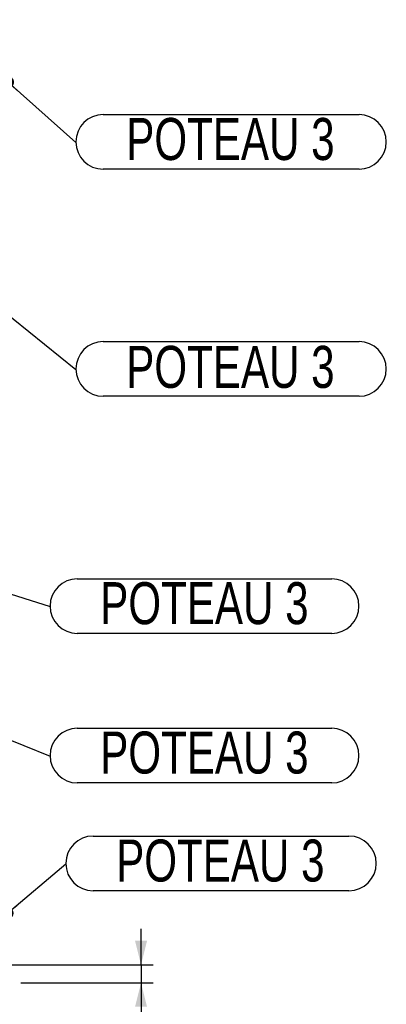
# Model space of a CAD drawing. Header units: millimetres. Extents: x 5 to 589, y 5 to 415.
# Tile 19 of 70: x 212 to 243, y 274 to 356. Entities that reach past the tile are written whole.
import ezdxf

# ---------------------------------------------------------------- set-up
doc = ezdxf.new("R2010")
doc.units = ezdxf.units.MM
doc.layers.add('COTES', color=1, linetype='Continuous')
doc.layers.add('NOTES', color=6, linetype='Continuous')
doc.styles.add('SLDTEXTSTYLE0', font='TXT', dxfattribs={"width": 0.75})
doc.dimstyles.new('SLDDIMSTYLE3', dxfattribs={"dimtxt": 3, "dimasz": 2, "dimexe": 0, "dimexo": 0.0625, "dimgap": 0.75, "dimtad": 1, "dimdec": 0, "dimlfac": 20, "dimrnd": 1e-09, "dimzin": 12, "dimdsep": 46, "dimtxsty": 'SLDTEXTSTYLE0', "dimsah": 1, "dimcen": 0.09, "dimadec": 0, "dimazin": 3, "dimtfac": 1, "dimtdec": 0, "dimtmove": 0, "dimatfit": 0, "dimfxl": 1, "dimfrac": 2, "dimtolj": 1, "dimtzin": 12, "dimarcsym": 0})
doc.dimstyles.new('SLDDIMSTYLE4', dxfattribs={"dimtxt": 0.18, "dimasz": 1, "dimexe": 0, "dimexo": 0.0625, "dimgap": 0, "dimtad": 0, "dimtih": 1, "dimtoh": 1, "dimdec": 0, "dimrnd": 1e-09, "dimzin": 0, "dimdsep": 46, "dimtxsty": 'Standard', "dimblk1": 'DOT', "dimblk2": 'DOT', "dimsah": 1, "dimcen": 0.09, "dimadec": 0, "dimazin": 0, "dimtfac": 1, "dimtdec": 0, "dimtofl": 0, "dimtmove": 0, "dimatfit": 3, "dimldrblk": 'DOT', "dimfxl": 1, "dimfrac": 2, "dimtolj": 1, "dimtzin": 0, "dimarcsym": 0})

# ---------------------------------------------------------------- blocks, each defined once
blk = doc.blocks.new('_D_31')
at = {"layer": 'COTES', "color": 1, "transparency": 16777216}
for p, q in [((210.362, 306.551), (210.362, 400.859)), ((211.362, 320.501), (211.362, 400.859)), ((210.362, 399.859), (200.238, 399.859)), ((210.362, 399.859), (211.362, 399.859)), ((211.362, 399.859), (214.362, 399.859))]:
    blk.add_line(p, q, dxfattribs=at)
for points in [[(210.362, 399.859), (208.362, 400.359), (208.362, 399.359)], [(211.362, 399.859), (213.362, 399.359), (213.362, 400.359)]]:
    blk.add_solid(points, dxfattribs=at)
at = {"layer": 'COTES', "color": 1, "transparency": 16777216, "insert": (200.238, 403.726), "char_height": 3, "attachment_point": 1, "style": 'SLDTEXTSTYLE0'}
blk.add_mtext('20', dxfattribs=at)
blk = doc.blocks.new('_D_37')
at = {"layer": 'COTES', "color": 1, "transparency": 16777216}
for p, q in [((210.362, 295.551), (210.362, 264.551)), ((211.362, 274.551), (211.362, 264.551)), ((210.362, 265.551), (199.519, 265.551)), ((210.362, 265.551), (211.362, 265.551)), ((211.362, 265.551), (214.362, 265.551))]:
    blk.add_line(p, q, dxfattribs=at)
for points in [[(210.362, 265.551), (208.362, 266.051), (208.362, 265.051)], [(211.362, 265.551), (213.362, 265.051), (213.362, 266.051)]]:
    blk.add_solid(points, dxfattribs=at)
at = {"layer": 'COTES', "color": 1, "transparency": 16777216, "insert": (199.519, 269.418), "char_height": 3, "attachment_point": 1, "style": 'SLDTEXTSTYLE0'}
blk.add_mtext('20', dxfattribs=at)
blk = doc.blocks.new('_D_38')
at = {"layer": 'COTES', "color": 1, "transparency": 16777216}
for p, q in [((222.374, 277.051), (222.374, 280.051)), ((150.862, 277.051), (223.374, 277.051)), ((222.374, 277.051), (222.374, 275.551)), ((212.362, 275.551), (223.374, 275.551)), ((222.374, 275.551), (222.374, 266.973))]:
    blk.add_line(p, q, dxfattribs=at)
for points in [[(222.374, 277.051), (222.874, 279.051), (221.874, 279.051)], [(222.374, 275.551), (221.874, 273.551), (222.874, 273.551)]]:
    blk.add_solid(points, dxfattribs=at)
at = {"layer": 'COTES', "color": 1, "transparency": 16777216, "insert": (218.507, 266.973), "char_height": 3, "attachment_point": 1, "rotation": 90, "style": 'SLDTEXTSTYLE0'}
blk.add_mtext('30', dxfattribs=at)
blk = doc.blocks.new('SW_NOTE_3')
at = {"layer": 'NOTES', "color": 0}
for p, q in [((2.275, 2.319), (23.593, 2.319)), ((23.593, -2.232), (2.275, -2.232))]:
    blk.add_line(p, q, dxfattribs=at)
for centre, start, end in [((2.275, 0.044), 90, 270), ((23.593, 0.044), 270, 90)]:
    blk.add_arc(centre, 2.275, start, end, dxfattribs=at)
at = {"layer": 'NOTES', "color": 0, "insert": (12.878, 2.033), "char_height": 3.5, "attachment_point": 2, "style": 'SLDTEXTSTYLE0'}
blk.add_mtext('POTEAU 3', dxfattribs=at)
blk = doc.blocks.new('_Dot')
at = {"color": 0, "linetype": 'ByBlock', "lineweight": -2}
blk.add_line((-0.5, 0), (-1, 0), dxfattribs=at)
at = {"color": 0, "linetype": 'ByBlock', "const_width": 0.5}
blk.add_lwpolyline([(-0.25, 0, 1), (0.25, 0, 1)], format="xyb", close=True, dxfattribs=at)
blk = doc.blocks.new('SW_NOTE_4')
at = {"layer": 'NOTES', "color": 0}
for p, q in [((2.275, 2.319), (23.593, 2.319)), ((23.593, -2.232), (2.275, -2.232))]:
    blk.add_line(p, q, dxfattribs=at)
for centre, start, end in [((2.275, 0.044), 90, 270), ((23.593, 0.044), 270, 90)]:
    blk.add_arc(centre, 2.275, start, end, dxfattribs=at)
at = {"layer": 'NOTES', "color": 0, "insert": (12.876, 2.032), "char_height": 3.5, "attachment_point": 2, "style": 'SLDTEXTSTYLE0'}
blk.add_mtext('POTEAU 3', dxfattribs=at)
blk = doc.blocks.new('SW_NOTE_5')
at = {"layer": 'NOTES', "color": 0}
for p, q in [((2.275, 2.319), (23.473, 2.319)), ((23.473, -2.232), (2.275, -2.232))]:
    blk.add_line(p, q, dxfattribs=at)
for centre, start, end in [((2.275, 0.044), 90, 270), ((23.473, 0.044), 270, 90)]:
    blk.add_arc(centre, 2.275, start, end, dxfattribs=at)
at = {"layer": 'NOTES', "color": 0, "insert": (12.865, 2.04), "char_height": 3.5, "attachment_point": 2, "style": 'SLDTEXTSTYLE0'}
blk.add_mtext('POTEAU 3', dxfattribs=at)
blk = doc.blocks.new('SW_NOTE_14')
at = {"layer": 'NOTES', "color": 0}
for p, q in [((2.275, 2.319), (23.593, 2.319)), ((23.593, -2.232), (2.275, -2.232))]:
    blk.add_line(p, q, dxfattribs=at)
for centre, start, end in [((2.275, 0.044), 90, 270), ((23.593, 0.044), 270, 90)]:
    blk.add_arc(centre, 2.275, start, end, dxfattribs=at)
at = {"layer": 'NOTES', "color": 0, "insert": (12.878, 1.967), "char_height": 3.5, "attachment_point": 2, "style": 'SLDTEXTSTYLE0'}
blk.add_mtext('POTEAU 3', dxfattribs=at)
blk = doc.blocks.new('SW_NOTE_17')
at = {"layer": 'NOTES', "color": 0}
for p, q in [((2.275, 2.319), (23.473, 2.319)), ((23.473, -2.232), (2.275, -2.232))]:
    blk.add_line(p, q, dxfattribs=at)
for centre, start, end in [((2.275, 0.044), 90, 270), ((23.473, 0.044), 270, 90)]:
    blk.add_arc(centre, 2.275, start, end, dxfattribs=at)
at = {"layer": 'NOTES', "color": 0, "insert": (12.865, 2.049), "char_height": 3.5, "attachment_point": 2, "style": 'SLDTEXTSTYLE0'}
blk.add_mtext('POTEAU 3', dxfattribs=at)

msp = doc.modelspace()

# ---------------------------------------------------------------- block references
at = {"layer": 'NOTES', "color": 211}
for name, p in [('SW_NOTE_3', (216.946, 345.577)), ('SW_NOTE_14', (216.946, 326.654)), ('SW_NOTE_5', (214.79, 306.894)), ('SW_NOTE_17', (214.79, 294.439)), ('SW_NOTE_4', (216.108, 285.457))]:
    msp.add_blockref(name, p, dxfattribs=at)

# ---------------------------------------------------------------- dimensions: what is measured, and where the dimension line sits
at = {"layer": 'COTES', "color": 1}
for base, p1, p2, picture, middle in [((211.362, 399.859), (210.362, 305.551), (211.362, 319.501), '_D_31', (202.455, 399.859)), ((211.362, 265.551), (210.362, 296.551), (211.362, 275.551), '_D_37', (201.736, 265.551))]:
    dim = msp.add_linear_dim(base=base, p1=p1, p2=p2, dimstyle='SLDDIMSTYLE3', dxfattribs=at)
    dim.commit()
    dim.dimension.update_dxf_attribs({"geometry": picture, "text_midpoint": middle, "dimtype": 160})
dim = msp.add_linear_dim(base=(222.374, 275.551), p1=(149.862, 277.051), p2=(211.362, 275.551), angle=90, dimstyle='SLDDIMSTYLE3', dxfattribs=at)
dim.commit()
dim.dimension.update_dxf_attribs({"geometry": '_D_38', "text_midpoint": (222.374, 269.19), "dimtype": 160})

# ---------------------------------------------------------------- leaders
at = {"layer": 'NOTES', "color": 211}
for points in [[(181.947, 354.803), (216.946, 326.654)], [(211.289, 350.597), (216.946, 345.577)], [(142.366, 323.908), (214.79, 294.439)], [(183.678, 316.807), (214.79, 306.894)], [(211.252, 281.354), (216.108, 285.457)]]:
    msp.add_leader(points, dimstyle='SLDDIMSTYLE4', dxfattribs=at)

doc.saveas('drawing.dxf')
